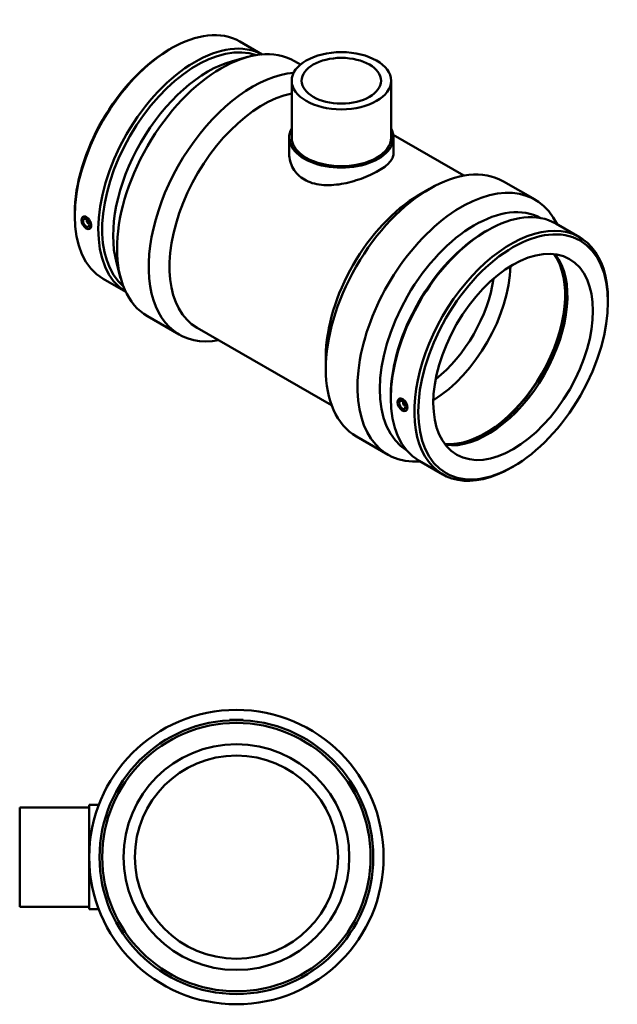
# Model space of a CAD drawing. Header units: millimetres. Extents: x -424 to 1632, y -293 to 1302.
# Tile 7 of 7: x 970 to 1632, y 212 to 1302. Entities that reach past the tile are written whole.
import ezdxf

# ---------------------------------------------------------------- set-up
doc = ezdxf.new("R2010")
doc.units = ezdxf.units.MM
doc.layers.add('Visible (ANSI)', color=7, linetype='Continuous', lineweight=50)

msp = doc.modelspace()

# ---------------------------------------------------------------- linework, layer by layer
at = {"layer": 'Visible (ANSI)'}
for p, q in [((1214.238, 1277.936), (1239.144, 1263.594)), ((1136.039, 1269.023), (1138.175, 1270.263)), ((1206.11, 1256.239), (1223.24, 1260.816)), ((1274.851, 1256.197), (1281.363, 1252.448)), ((1271.657, 1234.481), (1271.657, 1171.53)), ((1381.657, 1234.481), (1381.657, 1171.53)), ((1268.907, 1171.53), (1268.907, 1153.463)), ((1384.188, 1174.425), (1462.344, 1129.418)), ((1384.407, 1171.53), (1384.407, 1153.463)), ((1506.072, 1123.046), (1541.148, 1102.848)), ((1412.803, 1108.133), (1424.284, 1114.796)), ((1031.399, 1087.313), (1031.399, 1084.844)), ((1040.2, 1083.509), (1040.525, 1083.746)), ((1045.292, 1080.111), (1045.466, 1080.212)), ((1047.288, 1076.645), (1047.462, 1076.745)), ((1047.671, 1070.536), (1048.057, 1070.706)), ((1486.057, 1067.462), (1488.193, 1068.701)), ((1564.256, 1076.374), (1590.374, 1061.334)), ((1077.628, 1033.125), (1082.267, 1016.012)), ((1062.941, 1015.205), (1087.847, 1000.863)), ((1621.916, 989.226), (1621.916, 991.695)), ((1112.167, 973.691), (1147.243, 953.492)), ((1166.903, 960.98), (1315.928, 875.163)), ((1309.471, 928.695), (1309.471, 915.42)), ((1381.417, 885.751), (1381.417, 883.282)), ((1390.218, 881.947), (1390.543, 882.185)), ((1395.484, 878.65), (1395.309, 878.549)), ((1397.48, 875.184), (1397.306, 875.083)), ((1397.689, 868.974), (1398.075, 869.144)), ((1343.387, 840.54), (1378.463, 820.341)), ((1412.959, 813.643), (1439.077, 798.603)), ((1517.275, 807.515), (1515.14, 806.276)), ((1202.964, 526.927), (1202.911, 526.329)), ((1202.964, 526.927), (1217.964, 526.927)), ((1217.964, 526.927), (1218.016, 526.329)), ((970.464, 429.927), (970.464, 319.927)), ((970.464, 429.927), (1047.464, 429.927)), ((1047.464, 317.177), (1047.464, 432.677)), ((1047.464, 432.677), (1058.037, 432.677)), ((970.464, 319.927), (1047.464, 319.927)), ((1047.464, 317.177), (1058.037, 317.177))]:
    msp.add_line(p, q, dxfattribs=at)
for radius in [163, 151.59, 148.558, 125, 112.5]:
    msp.add_circle((1210.464, 374.927), radius, dxfattribs=at)
for centre, major_axis, ratio, start_param, end_param in [((1138.59, 1146.57), (75.648, 131.365), 0.57809312, 0, 3.14159264), ((1164.708, 1131.53), (75.648, 131.365), 0.57809312, 0.01629947, 3.12529318), ((1166.851, 1130.296), (74.135, 128.738), 0.57809312, 0.10568573, 3.03590692), ((1193.509, 1114.944), (81.342, 141.253), 0.57809312, 0, 3.14159265), ((1136.446, 1147.805), (-74.135, -128.738), 0.57809312, 3.92892453, 5.49585344), ((1179.014, 1123.292), (-74.135, -128.738), 0.57809312, 3.66415659, 5.76062137), ((1228.585, 1094.745), (81.342, 141.253), 0.57809312, 0.37971854, 3.59261947), ((1240.111, 1088.108), (-73.208, -127.128), 0.57809312, 3.6160508, 6.28318531), ((1326.657, 1171.53), (57.75, 0), 0.5758617, 2.83174801, 6.59302995), ((1326.657, 1171.53), (-55, 0), 0.5758617, 0, 3.14159265), ((1424.73, 981.793), (81.342, 141.253), 0.57809312, 0, 3.14159265), ((1459.806, 961.594), (81.342, 141.253), 0.57809312, 5.90680182, 9.80116144), ((1413.204, 988.431), (-73.208, -127.128), 0.57809312, 3.92892453, 5.49585344), ((1474.301, 953.247), (74.135, 128.738), 0.57809312, 0.01113691, 3.13045574), ((1488.607, 945.009), (75.648, 131.365), 0.57809312, 0, 3.14159264), ((1046.29, 1078.378), (0.998, -1.733), 0.57809312, 2.95937364, 6.46540432), ((1048.411, 1079.6), (-2.495, 4.333), 0.57809312, 1.01011326, 1.16649382), ((1048.411, 1079.6), (-2.495, 4.333), 0.57809312, 1.97509884, 2.13147939), ((1514.725, 929.968), (75.648, 131.365), 0.57809312, 5.49585344, 10.21210983), ((1486.464, 946.243), (-74.135, -128.738), 0.57809312, 3.92892453, 5.49585344), ((1486.114, 946.444), (-62.379, -108.323), 0.57809312, 0.24810302, 2.89348963), ((1486.114, 946.444), (-62.753, -108.972), 0.57809312, 0.25916491, 2.88242774), ((1488.607, 945.009), (-62.379, -108.323), 0.57809312, 0.22761876, 2.91397389), ((1425.652, 981.262), (62.379, 108.323), 0.57809312, 3.95747018, 5.46730778), ((1416.814, 986.352), (56.141, 97.491), 0.57809312, 4.10581425, 5.31896371), ((1396.307, 876.816), (0.998, -1.733), 0.57809312, 2.95937364, 6.46540432), ((1398.429, 878.038), (2.495, -4.333), 0.57809312, 4.15170592, 4.30808647), ((1398.429, 878.038), (2.495, -4.333), 0.57809312, 5.11669149, 5.27307204)]:
    msp.add_ellipse(centre, major_axis=major_axis, ratio=ratio, start_param=start_param, end_param=end_param, dxfattribs=at)
for centre, major_axis, ratio in [((1326.657, 1234.481), (-55, 0), 0.5758617), ((1326.657, 1234.481), (-44, 0), 0.5758617), ((1044.168, 1077.157), (3.743, -6.499), 0.57809312), ((1044.168, 1077.157), (2.495, -4.333), 0.57809312), ((1516.869, 928.734), (-74.135, -128.738), 0.57809312), ((1516.869, 928.734), (-62.379, -108.323), 0.57809312), ((1394.186, 875.595), (3.743, -6.499), 0.57809312), ((1394.186, 875.595), (2.495, -4.333), 0.57809312)]:
    msp.add_ellipse(centre, major_axis=major_axis, ratio=ratio, dxfattribs=at)
for points, knots in [([(1384.407, 1153.463), (1384.407, 1151.996), (1384.067, 1150.472), (1382.624, 1147.356), (1381.522, 1145.762), (1378.592, 1142.554), (1376.761, 1140.936), (1372.508, 1137.75), (1370.086, 1136.181), (1364.9, 1133.195), (1361.976, 1131.685), (1355.628, 1128.767), (1352.206, 1127.359), (1345.09, 1124.782), (1341.391, 1123.611), (1333.971, 1121.624), (1330.25, 1120.809), (1323.061, 1119.605), (1319.339, 1119.172), (1311.921, 1118.81), (1308.224, 1118.882), (1301.112, 1119.626), (1297.69, 1120.299), (1291.343, 1122.24), (1288.418, 1123.509), (1283.226, 1126.499), (1280.804, 1128.309), (1276.552, 1132.471), (1274.722, 1134.822), (1271.794, 1139.861), (1270.692, 1142.552), (1269.249, 1148.017), (1268.907, 1150.79), (1268.907, 1153.463)], [4.40499591, 4.40499591, 4.40499591, 4.40499591, 5.50520532, 5.50520532, 6.60541473, 6.60541473, 7.70562414, 7.70562414, 8.80583355, 8.80583355, 9.90604296, 9.90604296, 11.00625236, 11.00625236, 12.10646177, 12.10646177, 13.20667118, 13.20667118, 14.30792016, 14.30792016, 15.40916914, 15.40916914, 16.51041812, 16.51041812, 17.61166709, 17.61166709, 18.71291607, 18.71291607, 19.81416505, 19.81416505, 20.91541403, 20.91541403, 22.01666301, 22.01666301, 22.01666301, 22.01666301]), ([(1040.526, 1083.746), (1040.6, 1083.8), (1040.676, 1083.851), (1041.244, 1084.182), (1041.861, 1084.323), (1043.2, 1084.212), (1043.921, 1083.96), (1044.591, 1083.575)], [3.933822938, 3.933822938, 3.933822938, 3.933822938, 3.979036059, 3.979036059, 4.263333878, 4.263333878, 4.547631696, 4.547631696, 4.547631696, 4.547631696]), ([(1044.591, 1083.575), (1045.261, 1083.189), (1045.969, 1082.618), (1047.258, 1081.215), (1047.839, 1080.384), (1048.751, 1078.723), (1049.143, 1077.783), (1049.66, 1075.936), (1049.787, 1075.029), (1049.787, 1073.481), (1049.66, 1072.735), (1049.143, 1071.542), (1048.751, 1071.094), (1048.219, 1070.783), (1048.139, 1070.743), (1048.057, 1070.706)], [0, 0, 0, 0, 0.28429782, 0.28429782, 0.56859564, 0.56859564, 0.85275178, 0.85275178, 1.13690792, 1.13690792, 1.42106407, 1.42106407, 1.70522021, 1.70522021, 1.75266754, 1.75266754, 1.75266754, 1.75266754]), ([(1390.544, 882.184), (1390.618, 882.239), (1390.694, 882.289), (1391.262, 882.62), (1391.879, 882.761), (1393.218, 882.651), (1393.939, 882.399), (1395.279, 881.627), (1395.987, 881.056), (1397.275, 879.654), (1397.857, 878.822), (1398.769, 877.162), (1399.16, 876.221), (1399.678, 874.374), (1399.805, 873.467), (1399.805, 871.919), (1399.678, 871.173), (1399.16, 869.98), (1398.769, 869.532), (1398.237, 869.221), (1398.157, 869.181), (1398.074, 869.144)], [1.66000709, 1.66000709, 1.66000709, 1.66000709, 1.70522021, 1.70522021, 1.98951803, 1.98951803, 2.27381585, 2.27381585, 2.55811367, 2.55811367, 2.84241148, 2.84241148, 3.12656763, 3.12656763, 3.41072377, 3.41072377, 3.69487992, 3.69487992, 3.97903606, 3.97903606, 4.02648339, 4.02648339, 4.02648339, 4.02648339])]:
    msp.add_open_spline(points, degree=3, knots=knots, dxfattribs=at)

doc.saveas('drawing.dxf')
